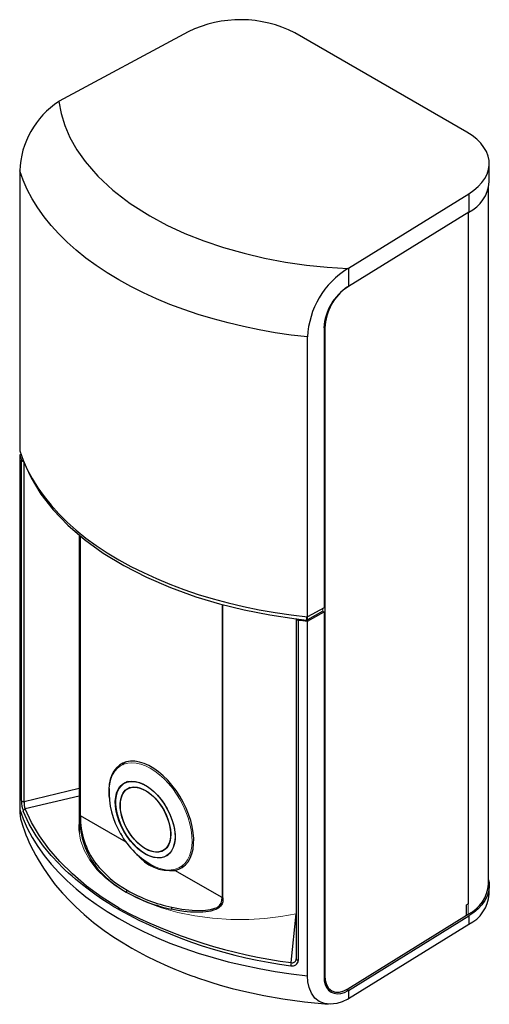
# Model space of a CAD drawing. Header units: millimetres. Extents: x -71 to 21, y -109 to 84.
import ezdxf

# ---------------------------------------------------------------- set-up
doc = ezdxf.new("R2010")
doc.units = ezdxf.units.MM

msp = doc.modelspace()

# ---------------------------------------------------------------- linework, layer by layer
at = {"color": 7, "linetype": 'Continuous', "lineweight": 25}
for p, q in [((-37.6, 81.21), (-62.82, 67.63)), ((16.9, 61.57), (-16.76, 81)), ((-62.82, 67.63), (-62.92, 67.58)), ((-70.56, 54.03), (-70.56, -0.72)), ((21.3, 51.85), (21.3, 55.44)), ((21.16, -85.5), (21.16, 50.69)), ((-6.25, 34.98), (17.27, 49.54)), ((17.27, 49.54), (17.27, 45.95)), ((17.27, 45.95), (-6.25, 31.38)), ((-6.35, 34.92), (-6.25, 34.98)), ((-6.25, 34.98), (-6.25, 31.38)), ((-6.29, 31.36), (-6.25, 31.38)), ((-10.86, 23.3), (-10.86, -103.34)), ((-14.27, -33.22), (-14.27, 21.53)), ((-70.56, -1.54), (-70.33, -1.4)), ((-70.56, -1.54), (-70.56, -70.9)), ((-70.21, -69.16), (-70.21, -2.58)), ((-69.82, -2.81), (-69.82, -2.81)), ((-58.94, -17.2), (-58.94, -75.32)), ((-11.25, -32.12), (-14.29, -33.81)), ((-11.04, -31.42), (-14.27, -33.22)), ((-14.27, -34.04), (-11.04, -32.24)), ((-16.47, -33.55), (-16.47, -100.13)), ((-16.46, -33.61), (-16.46, -33.61)), ((-16.07, -33.83), (-16.07, -100.42)), ((-14.27, -103.4), (-14.27, -34.04)), ((-30.81, -52.05), (-30.99, -52.15)), ((-49.48, -65.43), (-50.06, -65.77)), ((-49.02, -66.61), (-49.44, -66.85)), ((-30.99, -76.2), (-30.81, -76.09)), ((-42.49, -78.89), (-42.07, -78.65)), ((-41.87, -79.97), (-41.77, -79.92)), ((-30.99, -88.11), (-40.19, -82.8)), ((-40.19, -82.8), (-40.19, -82.8)), ((21.3, -87.45), (21.3, -85.82)), ((16.85, -91.57), (16.85, -89.53)), ((-17.44, -100.83), (-16.48, -91.29)), ((-6.36, -105.95), (16.85, -91.57)), ((-6.25, -106.29), (17.27, -91.72)), ((16.85, -91.57), (17.17, -91.39)), ((17.27, -91.72), (17.27, -93.36)), ((17.27, -93.36), (-6.25, -107.92)), ((-16.47, -100.11), (-16.51, -100.3)), ((-16.49, -100.3), (-16.47, -100.09)), ((-16.47, -100.17), (-16.5, -100.31)), ((-10.39, -105.85), (-9.54, -106.34)), ((-6.25, -106.29), (-6.29, -106.31)), ((-6.25, -106.29), (-6.25, -107.92)), ((-6.35, -107.97), (-6.25, -107.92))]:
    msp.add_line(p, q, dxfattribs=at)
at = {"color": 8, "linetype": 'Continuous', "lineweight": 25}
for p, q in [((17.13, 45.86), (17.13, -89.36)), ((-11.04, 23.41), (-10.86, 23.3)), ((-69.67, -69.39), (-69.67, -3.13)), ((-14.46, -33.2), (-14.46, -33.84)), ((-14.29, -33.81), (-14.29, -33.22)), ((-58.94, -66.81), (-69.67, -69.39)), ((-58.94, -68.29), (-69.51, -70.78)), ((-49.72, -77.3), (-58.67, -72.14)), ((-10.86, -103.34), (-11.04, -103.24)), ((-6.66, -106.1), (-6.29, -106.31))]:
    msp.add_line(p, q, dxfattribs=at)
at = {"color": 144, "linetype": 'Continuous', "lineweight": 18}
for p, q in [((-11.04, 23.33), (-11.04, -31.42)), ((-58.75, -72.03), (-58.75, -17.35)), ((-58.67, -72.14), (-58.67, -17.43)), ((-30.99, -30.79), (-30.99, -88.11)), ((-30.81, -30.83), (-30.81, -88.16)), ((-11.25, -32.12), (-11.25, -31.54)), ((-11.25, -32.12), (-11.04, -32.24)), ((-11.04, -103.57), (-11.04, -32.24)), ((-49.59, -65.46), (-49.67, -65.54)), ((-59.01, -74.81), (-58.94, -74.86)), ((16.85, -89.53), (17.17, -89.35)), ((16.85, -89.53), (17.13, -89.36)), ((17.13, -89.36), (17.16, -89.34)), ((17.16, -89.34), (17.16, -91.38)), ((17.17, -89.35), (17.17, -91.39)), ((-10.56, -105.75), (-10.41, -105.8)), ((-10.22, -106.11), (-9.97, -106.14))]:
    msp.add_line(p, q, dxfattribs=at)
at = {"color": 7, "linetype": 'Continuous', "lineweight": 25, "flags": 128}
for points in [[(-62.92, 67.58), (-62.47, 65.21), (-61.75, 62.88), (-60.73, 60.52), (-59.4, 58.15), (-57.78, 55.84), (-55.28, 52.96), (-52.35, 50.23), (-48.93, 47.62), (-45.11, 45.2), (-41.79, 43.42), (-38.25, 41.79), (-34.54, 40.32), (-30.69, 39.02), (-26.68, 37.89), (-22.68, 36.95), (-18.58, 36.19), (-14.49, 35.6), (-10.44, 35.18), (-6.35, 34.92)], [(17.27, 49.54), (18.26, 50.22), (19.12, 50.95), (19.85, 51.73), (20.43, 52.55), (20.87, 53.4), (21.16, 54.27), (21.29, 55.15), (21.26, 56.04), (21.08, 56.92), (20.74, 57.78), (20.25, 58.62), (19.61, 59.43), (18.84, 60.19), (17.93, 60.91), (16.9, 61.57)], [(-14.27, 21.53), (-17.46, 21.91), (-20.61, 22.37), (-23.72, 22.92), (-26.79, 23.56), (-29.8, 24.27), (-32.75, 25.07), (-35.64, 25.94), (-38.45, 26.89), (-41.18, 27.91), (-43.83, 29.01), (-46.38, 30.18), (-48.84, 31.41), (-51.19, 32.71), (-53.44, 34.07), (-55.58, 35.49), (-57.6, 36.96), (-59.5, 38.49), (-61.27, 40.06), (-62.92, 41.69), (-64.43, 43.35), (-65.81, 45.06), (-67.04, 46.8), (-68.14, 48.57), (-69.09, 50.36), (-69.9, 52.18), (-70.56, 54.03)], [(-70.56, -0.72), (-69.9, -2.56), (-69.09, -4.39), (-68.14, -6.18), (-67.04, -7.95), (-65.81, -9.69), (-64.43, -11.4), (-62.92, -13.06), (-61.27, -14.68), (-59.5, -16.26), (-57.6, -17.79), (-55.58, -19.26), (-53.44, -20.68), (-51.19, -22.04), (-48.84, -23.34), (-46.38, -24.57), (-43.83, -25.74), (-41.18, -26.84), (-38.45, -27.86), (-35.64, -28.81), (-32.75, -29.68), (-29.8, -30.48), (-26.79, -31.19), (-23.72, -31.82), (-20.61, -32.37), (-17.46, -32.84), (-14.27, -33.22)], [(-69.82, -2.81), (-68.35, -6.05), (-66.43, -9.2), (-64.03, -12.29), (-61.17, -15.27), (-57.9, -18.09), (-54.23, -20.74), (-50.19, -23.2), (-45.79, -25.45), (-41.08, -27.49), (-36.11, -29.28), (-31.48, -30.67), (-26.68, -31.85), (-21.63, -32.84), (-16.46, -33.61)], [(-40.19, -82.8), (-39.44, -82.58), (-38.76, -82.22), (-38.16, -81.73), (-37.64, -81.12), (-37.22, -80.4), (-36.89, -79.57), (-36.66, -78.65), (-36.54, -77.64), (-36.53, -76.56), (-36.62, -75.43), (-36.82, -74.25), (-37.12, -73.05), (-37.52, -71.83), (-38.01, -70.62), (-38.59, -69.43), (-39.25, -68.28), (-39.98, -67.17), (-40.78, -66.13), (-41.62, -65.17), (-42.51, -64.29), (-43.43, -63.52), (-44.36, -62.86), (-45.3, -62.31), (-46.24, -61.9), (-47.15, -61.61), (-48.04, -61.46), (-48.89, -61.45), (-49.68, -61.57), (-50.41, -61.83), (-51.07, -62.23), (-51.65, -62.75), (-52.14, -63.39), (-52.54, -64.14), (-52.84, -65), (-53.04, -65.95), (-53.13, -66.98), (-53.12, -68.07), (-53.07, -68.67)], [(-49.95, -61.65), (-50.04, -61.72), (-50.46, -62.15)], [(-41.68, -79.86), (-42.25, -80.17), (-42.88, -80.34), (-43.57, -80.38), (-44.31, -80.29), (-45.08, -80.05), (-45.87, -79.69), (-46.65, -79.19), (-47.43, -78.59), (-48.18, -77.88), (-48.9, -77.07), (-49.56, -76.19), (-50.15, -75.25), (-50.67, -74.26), (-51.11, -73.25), (-51.45, -72.23), (-51.69, -71.22), (-51.83, -70.25), (-51.86, -69.32), (-51.79, -68.45), (-51.61, -67.67), (-51.33, -66.98), (-50.95, -66.4), (-50.48, -65.93), (-49.93, -65.6), (-49.31, -65.39), (-48.63, -65.32), (-47.9, -65.4), (-47.14, -65.6), (-46.36, -65.94), (-45.57, -66.41), (-44.79, -66.99)], [(-44.44, -80.21), (-45.22, -79.94), (-46.01, -79.54), (-46.8, -79.02), (-47.57, -78.38), (-48.32, -77.63), (-49.02, -76.8), (-49.66, -75.9), (-50.23, -74.94), (-50.73, -73.94), (-51.13, -72.92), (-51.44, -71.9), (-51.65, -70.9), (-51.75, -69.93), (-51.75, -69.02), (-51.63, -68.19), (-51.41, -67.43), (-51.09, -66.78), (-50.68, -66.25), (-50.17, -65.83), (-49.59, -65.55), (-48.94, -65.41), (-48.23, -65.4), (-47.49, -65.53), (-46.71, -65.8), (-45.92, -66.2), (-45.13, -66.73), (-44.36, -67.36), (-43.61, -68.11), (-42.91, -68.94), (-42.27, -69.84), (-41.7, -70.8), (-41.2, -71.8), (-40.8, -72.82), (-40.49, -73.84), (-40.28, -74.84), (-40.18, -75.81), (-40.18, -76.72), (-40.3, -77.55), (-40.52, -78.31), (-40.84, -78.96), (-41.25, -79.49), (-41.76, -79.91), (-42.34, -80.19), (-42.99, -80.33), (-43.7, -80.34), (-44.44, -80.21)], [(-44.67, -79.14), (-45.38, -78.89), (-46.1, -78.51), (-46.82, -78.01), (-47.52, -77.4), (-48.19, -76.7), (-48.81, -75.91), (-49.37, -75.06), (-49.85, -74.16), (-50.26, -73.24), (-50.57, -72.31), (-50.79, -71.38), (-50.9, -70.5), (-50.91, -69.66), (-50.81, -68.89), (-50.61, -68.2), (-50.31, -67.62), (-49.91, -67.14), (-49.44, -66.79), (-48.88, -66.57), (-48.27, -66.48), (-47.61, -66.53), (-46.91, -66.71), (-46.19, -67.03), (-45.47, -67.47), (-44.76, -68.02), (-44.07, -68.68), (-43.43, -69.43), (-42.84, -70.25), (-42.31, -71.12), (-41.86, -72.04), (-41.5, -72.97), (-41.24, -73.9), (-41.08, -74.81), (-41.02, -75.67), (-41.06, -76.48), (-41.21, -77.21), (-41.46, -77.84), (-41.81, -78.38), (-42.25, -78.79), (-42.76, -79.08), (-43.35, -79.23), (-43.98, -79.25), (-44.67, -79.14)], [(-47.25, -66.65), (-46.55, -66.9), (-45.83, -67.27), (-45.12, -67.77), (-44.42, -68.37), (-43.76, -69.07), (-43.15, -69.85), (-42.59, -70.7), (-42.11, -71.59), (-41.7, -72.5), (-41.39, -73.43), (-41.18, -74.35), (-41.07, -75.23), (-41.06, -76.06), (-41.16, -76.82), (-41.36, -77.51), (-41.66, -78.09), (-42.05, -78.56), (-42.52, -78.91), (-43.07, -79.13), (-43.68, -79.21), (-44.33, -79.17), (-45.03, -78.98), (-45.74, -78.67), (-46.45, -78.23), (-47.16, -77.68), (-47.84, -77.03), (-48.48, -76.29), (-49.07, -75.47), (-49.59, -74.6), (-50.04, -73.7), (-50.39, -72.77), (-50.66, -71.85), (-50.82, -70.95), (-50.88, -70.09), (-50.83, -69.29), (-50.68, -68.56), (-50.44, -67.93), (-50.09, -67.4), (-49.66, -66.99), (-49.15, -66.71), (-48.57, -66.55), (-47.93, -66.53), (-47.25, -66.65)], [(-44.79, -66.99), (-44.01, -67.69), (-43.27, -68.49), (-42.45, -69.58), (-41.72, -70.75), (-41.12, -71.99), (-40.65, -73.25), (-40.37, -74.35), (-40.21, -75.35), (-40.17, -76.3), (-40.26, -77.37), (-40.52, -78.31), (-40.93, -79.1), (-41.48, -79.71), (-41.68, -79.86)], [(-70.56, -70.9), (-69.9, -72.75), (-69.09, -74.57), (-68.14, -76.37), (-67.04, -78.14), (-65.81, -79.87), (-64.43, -81.58), (-62.92, -83.24), (-61.27, -84.87), (-59.5, -86.44), (-57.6, -87.97), (-55.58, -89.44), (-53.44, -90.86), (-51.19, -92.22), (-48.84, -93.52), (-46.38, -94.76), (-43.83, -95.92), (-41.18, -97.02), (-38.45, -98.04), (-35.64, -98.99), (-32.75, -99.86), (-29.8, -100.66), (-26.79, -101.37), (-23.72, -102.01), (-20.61, -102.56), (-17.46, -103.02), (-14.27, -103.4)], [(-51.19, -90.47), (-52.12, -89.93), (-53.16, -89.29), (-54.31, -88.54), (-55.6, -87.66), (-56.68, -86.88), (-57.46, -86.3), (-58.28, -85.66), (-58.96, -85.11), (-59.64, -84.54), (-60.32, -83.96), (-60.99, -83.36), (-61.65, -82.74), (-62.3, -82.12), (-62.94, -81.47), (-64.4, -79.89), (-65.88, -78.08), (-67.33, -76.04), (-68.69, -73.75), (-69.88, -71.23)], [(-51.14, -90.21), (-54.46, -88.12), (-57.51, -85.86), (-60.26, -83.5), (-62.73, -81.06), (-64.88, -78.57), (-66.72, -76.03), (-68.27, -73.44), (-69.51, -70.78)], [(-70.22, -73.32), (-69.96, -74.14), (-69.64, -75.05), (-69.34, -75.86), (-69.04, -76.57), (-68.77, -77.2), (-68.44, -77.91), (-67.96, -78.9), (-67.44, -79.89), (-66.98, -80.69), (-65.94, -82.38), (-64.63, -84.26), (-63.6, -85.6), (-62.2, -87.25), (-60.78, -88.77), (-59.58, -89.96), (-57.93, -91.46), (-56.1, -92.98), (-54.03, -94.55), (-52.13, -95.86), (-50.34, -97), (-48.6, -98.03), (-47.21, -98.8), (-45.73, -99.58), (-43.87, -100.5), (-41.58, -101.54), (-40.23, -102.11), (-38.92, -102.64), (-37.81, -103.07), (-36.91, -103.4), (-36.24, -103.64), (-35.78, -103.81), (-35.19, -104.01), (-34.33, -104.3), (-33.2, -104.66), (-31.32, -105.23), (-28.98, -105.88), (-26.15, -106.58), (-22.84, -107.28), (-19.07, -107.95), (-14.84, -108.54), (-10.21, -108.98)], [(-38.97, -82.04), (-38.39, -81.89), (-38.29, -81.86)], [(21.16, -84.66), (21.26, -85.22), (21.29, -86.11), (21.16, -86.99), (20.87, -87.86), (20.43, -88.71), (19.85, -89.53), (19.12, -90.31), (18.26, -91.05), (17.27, -91.72)], [(-30.81, -88.16), (-30.82, -88.56), (-30.86, -88.95), (-30.97, -89.32), (-31.31, -89.83), (-31.54, -90.05), (-31.83, -90.25), (-32.22, -90.44), (-32.68, -90.61), (-33.2, -90.75), (-33.66, -90.84), (-34.18, -90.92), (-34.73, -90.97), (-35.87, -91), (-37.17, -90.95), (-38.43, -90.82), (-39.63, -90.65), (-40.92, -90.4)], [(-40.83, -90.02), (-38.84, -90.39), (-36.81, -90.61), (-34.76, -90.63), (-33.27, -90.46), (-32.58, -90.28), (-31.96, -90.03), (-31.46, -89.67), (-31.15, -89.22), (-31.01, -88.68), (-30.99, -88.11)], [(-6.35, -107.97), (-7.47, -108.51), (-8.56, -108.85), (-9.81, -109), (-10.95, -108.86), (-11.97, -108.45), (-12.82, -107.77), (-13.5, -106.84), (-13.97, -105.68), (-14.19, -104.6), (-14.27, -103.4)], [(-11.04, -103.57), (-10.98, -104.38), (-10.81, -105.1), (-10.52, -105.72), (-10.14, -106.23), (-9.65, -106.6), (-9.08, -106.83), (-8.45, -106.92), (-7.76, -106.86), (-7.04, -106.66), (-6.29, -106.31)], [(-10.86, -103.34), (-10.79, -104.28), (-10.55, -105.13), (-10.13, -105.84), (-9.54, -106.34), (-8.82, -106.59), (-8.02, -106.59), (-7.18, -106.36), (-6.36, -105.95)]]:
    msp.add_lwpolyline(points, dxfattribs=at)
at = {"color": 144, "linetype": 'Continuous', "lineweight": 18, "flags": 128}
for points in [[(-53.07, -66.75), (-52.96, -65.85), (-52.73, -64.94), (-52.4, -64.13), (-51.97, -63.42), (-51.45, -62.83), (-50.85, -62.36), (-50.17, -62.02), (-49.43, -61.82), (-48.62, -61.75), (-47.77, -61.81), (-46.88, -62.01), (-45.97, -62.35), (-45.04, -62.81), (-44.11, -63.4), (-43.2, -64.1), (-42.3, -64.91), (-41.45, -65.82), (-40.63, -66.81), (-39.88, -67.87), (-39.19, -68.98), (-38.57, -70.14), (-38.04, -71.33), (-37.6, -72.52), (-37.26, -73.72), (-37.02, -74.89), (-36.88, -76.03), (-36.84, -77.13), (-36.91, -78.15), (-37.09, -79.1), (-37.37, -79.97), (-37.75, -80.73), (-38.22, -81.38), (-38.78, -81.91), (-39.42, -82.31), (-40.14, -82.59), (-40.91, -82.72), (-41.74, -82.73), (-42.61, -82.59), (-43.52, -82.32), (-44.44, -81.92), (-44.59, -81.84)], [(-16.48, -91.29), (-19.49, -91.84), (-22.6, -92.21), (-25.75, -92.4), (-29.29, -92.39), (-32.83, -92.15), (-36.29, -91.69), (-39.63, -91.01), (-42.83, -90.11), (-45.83, -89.02), (-47.87, -88.1), (-49.78, -87.08), (-51.9, -85.73), (-53.78, -84.26), (-55.4, -82.69), (-56.87, -80.82), (-57.97, -78.86), (-58.69, -76.86), (-59.01, -74.82), (-58.94, -72.77), (-58.94, -72.76)]]:
    msp.add_lwpolyline(points, dxfattribs=at)
at = {"color": 8, "linetype": 'Continuous', "lineweight": 25, "flags": 128}
msp.add_lwpolyline([(-16.07, -100.42), (-16.16, -100.4), (-16.24, -100.38), (-16.31, -100.34), (-16.37, -100.3), (-16.42, -100.26), (-16.45, -100.21), (-16.47, -100.16), (-16.47, -100.13)], dxfattribs=at)
at = {"color": 7, "linetype": 'Continuous', "lineweight": 25}
for centre, radius, start, end in [((-27.39, 60.47), 23.12, 62.6401, 116.2053), ((-53.59, 53.39), 16.98, 123.3126, 177.8471), ((14.09, 52.44), 7.23, 296.0816, 355.3033), ((2.33, 20.76), 16.61, 121.5082, 177.3421), ((-1.13, 22.89), 9.92, 121.3634, 177.4818), ((-0.58, 22.89), 10.29, 124.633, 177.6769), ((-45.8, 6.29), 25.97, 197.5508, 199.9805), ((-69.81, -2.35), 0.455, 210.577, 269.6976), ((-45.22, 6.43), 26.28, 199.6995, 200.5769), ((-2.05, 81.55), 116.05, 262.87, 263.8614), ((-16.07, -33.38), 0.452, 210.1517, 269.5837), ((-2.03, 82.11), 116.79, 263.0941, 263.9859), ((-14.43, -33.54), 0.305, 262.8408, 296.8384), ((-37.58, -67.55), 15.51, 177.1511, 211.3573), ((-63.78, -69.22), 6.43, 179.5385, 198.2505), ((-69.76, -68.87), 0.533, 213.8676, 279.7578), ((-64.2, -71.24), 6.37, 176.9735, 199.0804), ((-69.37, -71.27), 0.511, 105.1331, 175.3997), ((-67.06, -69.78), 2.64, 171.5341, 202.1605), ((-43.38, -72.79), 15.4, 177.1604, 215.5371), ((-43.74, -72.48), 14.93, 178.694, 216.9486), ((-37.19, -68.16), 15.54, 208.6859, 242.6995), ((-41.07, -74.48), 8.37, 217.9457, 276.013), ((-55.55, -81.79), 0.361, 110.4393, 172.6807), ((-39.95, -69.35), 20.21, 217.8419, 241.1145), ((-39.59, -68.79), 20.47, 218.2185, 240.9779), ((13.99, -84.95), 7.17, 296.2674, 355.6806), ((-49.24, -87.06), 0.468, 126.651, 177.1038), ((-34.45, -60.26), 30.82, 240.3191, 257.8878), ((-34.23, -59.81), 30.92, 240.3571, 257.6763), ((14.09, -86.86), 7.23, 296.0816, 355.3033), ((-50.52, -90.49), 0.67, 155.674, 178.6817), ((-5.29, -6.82), 95.41, 241.2444, 262.6295), ((-4.88, -2.26), 99.37, 242.2605, 262.7413), ((-40.23, -90.36), 0.687, 150.3404, 182.8727), ((-17.24, -100.31), 1.17, 255.4794, 355.0713), ((-15.06, -101.52), 2.48, 164.048, 178.4664)]:
    msp.add_arc(centre, radius, start, end, dxfattribs=at)
at = {"color": 144, "linetype": 'Continuous', "lineweight": 18}
for centre, radius, start, end in [((-58.6, -71.99), 0.163, 195.1814, 244.1438), ((-30.79, -87.75), 0.417, 241.6185, 267.4894)]:
    msp.add_arc(centre, radius, start, end, dxfattribs=at)
at = {"color": 8, "linetype": 'Continuous', "lineweight": 25}
msp.add_arc((-17.23, -100.12), 0.745, 253.9863, 345.9141, dxfattribs=at)

doc.saveas('drawing.dxf')
